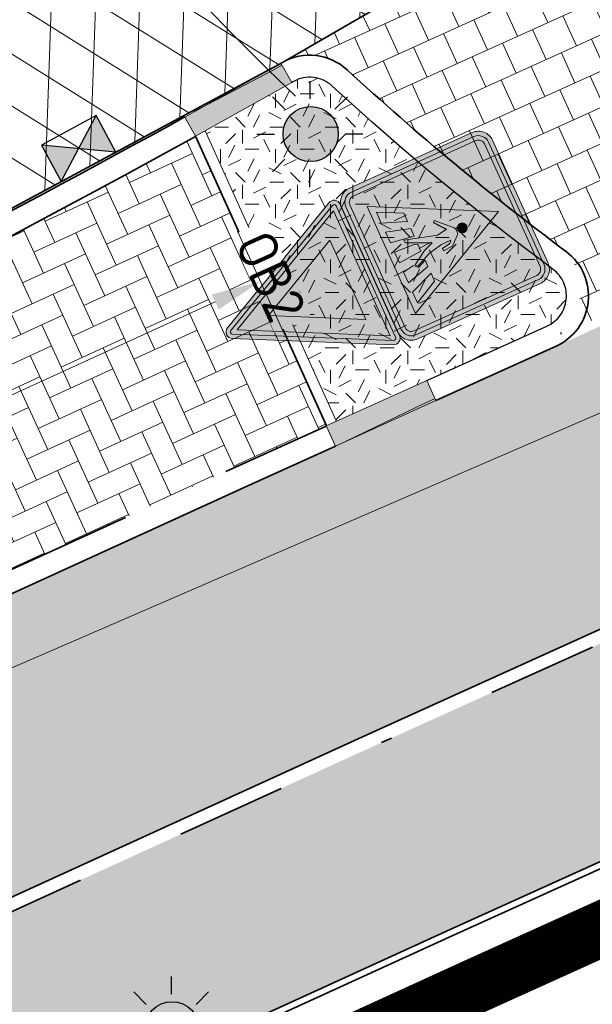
# Model space of a CAD drawing. Header units: metres. Extents: x 195696 to 514079, y 327475 to 328989.
# Tile 86 of 256: x 196039.23 to 196044.42, y 327666.05 to 327674.97. Entities that reach past the tile are written whole.
import ezdxf
from ezdxf.enums import TextEntityAlignment as Align

# ---------------------------------------------------------------- set-up
doc = ezdxf.new("R2010")
doc.units = ezdxf.units.M
for name, pattern in [('CENTER2', [1.125, 0.75, -0.125, 0.125, -0.125]), ('VH-RIJWIELPADBAND', [20, 8, -2, 2, -2, 0, -2, 2, -2]), ('VH-TROTTOIRBAND', [15, 5, -2, 2, -2, 2, -2]), ('VH-TROTTOIRBAND_180-200', [20, 10, -2, 2, -2, 2, -2])]:
    doc.linetypes.add(name, pattern=pattern)
for name, color, linetype, lineweight in [('B-WE-RI-GWA-G', 30, 'Continuous', 18), ('N-WE-GR-GRAS-A-250', 62, 'Continuous', 18), ('N-WE-KG-WERKGRENS-200-G', 14, 'CENTER2', 35), ('N-WE-OV-ARMATUUR-S-250', 7, 'Continuous', 25), ('N-WE-RI-HWA_KOLK_STRAATKOLK-S-250', 150, 'Continuous', 25), ('N-WE-VH-GESLOTENVERHARDING-A-200', 252, 'Continuous', 18), ('N-WE-VH-KANTOPSLUITING_OPSLUITBAND-T18', 7, 'Continuous', 18), ('N-WE-VH-KANTOPSLUITING_OPSLUITBAND_100X200-G', 5, 'Continuous', 13), ('N-WE-VH-KANTOPSLUITING_OPSLUITBAND_60X200-G', 5, 'Continuous', 35), ('N-WE-VH-KANTOPSLUITING_RIJWIELPADBAND_40 120_250-G', 1, 'VH-RIJWIELPADBAND', 35), ('N-WE-VH-KANTOPSLUITING_TROTTOIRBAND_180 200_250-G', 6, 'VH-TROTTOIRBAND_180-200', 25), ('N-WE-VH-KANTOPSLUITING_TROTTOIRBAND_180 200_250_EINDVERLOOPBAND-S', 6, 'Continuous', 25), ('N-WE-VH-KANTOPSLUITING_TROTTOIRBAND_180 200_250_INRITBAND-G', 6, 'VH-TROTTOIRBAND', 35), ('N-WE-VH-KANTOPSLUITING_VOORKANTBAND-G', 2, 'Continuous', 35), ('N-WE-VH-KANTVERHARDING-G', 5, 'Continuous', 35), ('N-WE-VH-OPENVERHARDING_BETONSTRAATSTEEN_ANTRACIET-A', 250, 'Continuous', 18), ('N-WE-VH-OPENVERHARDING_BETONSTRAATSTEEN_ROOD-A', 13, 'Continuous', 18), ('N-WE-VH-TEGEL-A', 252, 'Continuous', 18), ('N-WE-VW-MARKERING_DWARS_DRIEHOEK-G', 7, 'VW-HAAIETAND50_L', 35), ('N-WE-VW-VERKEERSTEKEN_BORD_B-S-200', 7, 'Continuous', 25), ('N-WE-VW-VERKEERSTEKEN_BORD_L-S', 7, 'Continuous', 25), ('X-XX-AL-M', 6, 'Continuous', 18)]:
    doc.layers.add(name, color=color, linetype=linetype, lineweight=lineweight)
doc.styles.add('NLCS-ISO', font='NLCS-ISO.ttf')
doc.styles.add('NLCS-ISO-M200-T18', font='NLCS-ISO.ttf', dxfattribs={"height": 0.36})
doc.styles.add('NLCS-ISO-M250-T18', font='NLCS-ISO.ttf', dxfattribs={"height": 0.45})
doc.linetypes.add('VW-HAAIETAND50_L', pattern='A,0,-0.5,[150,NLCS.SHX,S=1,R=0,X=-0.625,Y=-0.25],-0.5', length=1)
doc.dimstyles.new('NLCS-M250-T18-PIJL_L2_H2', dxfattribs={"dimscale": 0.25, "dimtxt": 2.5, "dimasz": 1.8, "dimexe": 2, "dimexo": 2, "dimgap": 0.7, "dimtad": 1, "dimzin": 0, "dimdsep": 46, "dimtxsty": 'NLCS-ISO-M250-T18', "dimcen": 0, "dimdle": 2, "dimclrd": 256, "dimclre": 256, "dimclrt": 7, "dimazin": 0, "dimtfac": 1, "dimtdec": 3, "dimtofl": 0, "dimtmove": 0, "dimatfit": 3, "dimfxl": 2, "dimfxlon": 1, "dimtfillclr": 256, "dimtolj": 1, "dimtzin": 0, "dimlwd": -1, "dimlwe": -1, "dimarcsym": 0})
pattern_1 = [(88, (0, 0), (-0.3997563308, 0.0139597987), []), (148, (0, 0), (-0.2119677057, -0.33921923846), [])]

# ---------------------------------------------------------------- blocks, each defined once
blk = doc.blocks.new('SRI-KOLK_STRAAT-SO')
h = blk.add_hatch(color=256)
h.dxf.hatch_style = 1
h.paths.add_polyline_path([(-1.125, 1.5), (-1.125, 0), (0, 0.75)])
h.paths.add_polyline_path([(1.125, 1.5), (0, 0.75), (1.125, 0)])
for p, q in [((-1.125, 0), (1.125, 1.5)), ((1.125, 0), (-1.125, 1.5))]:
    blk.add_line(p, q)
blk.add_lwpolyline([(-1.125, 0), (1.125, 0), (1.125, 1.5), (-1.125, 1.5)], close=True)
blk = doc.blocks.new('SVH-TROTTOIRBAND EINDVERLOOPBAND_180 200X250_200X120_RECHTS_L1000_HD-MM')
at = {"linetype": 'Continuous', "lineweight": 18, "true_color": 0x939598}
h = blk.add_hatch(color=252, dxfattribs=at)
h.dxf.hatch_style = 1
h.paths.add_polyline_path([(1000, 0), (0, 0), (0, 200), (1000, 200)])
at = {"linetype": 'Continuous', "lineweight": 18}
for p in [(0, 20), (900, 0)]:
    blk.add_line(p, (100, 20), dxfattribs=at)
blk.add_lwpolyline([(1000, 0), (0, 0), (0, 200), (1000, 200)], close=True, dxfattribs=at)
blk = doc.blocks.new('SOV-ARMATUUR_SPOT_01-SO')
h = blk.add_hatch(color=256)
edge = h.paths.add_edge_path()
edge.add_arc((0, 0), 1, 0, 360)
at = {"flags": 128}
for points in [[(-0.005, 1.948), (-0.005, 1.308)], [(-1.363, 1.386), (-0.91, 0.933)], [(1.353, 1.386), (0.9, 0.933)], [(-1.925, 0.028), (-1.285, 0.028)], [(1.915, 0.028), (1.275, 0.028)], [(-1.363, -1.33), (-0.91, -0.877)], [(1.353, -1.33), (0.9, -0.877)], [(-0.005, -1.892), (-0.005, -1.252)]]:
    blk.add_lwpolyline(points, dxfattribs=at)
blk.add_circle((0, 0), 1)
at = {"style": 'NLCS-ISO'}
blk.add_attdef('TYPE', text='', height=1.8, dxfattribs=at).set_placement((0.105, 3.57), align=Align.MIDDLE_CENTER)
blk = doc.blocks.new('*D243')
at = {"layer": 'defpoints', "color": 0, "transparency": 16777216}
for p in [(196041.4135, 327672.602), (196042.0114, 327671.2918), (196031.0947, 327666.3103)]:
    blk.add_point(p, dxfattribs=at)
at = {"layer": 'X-XX-AL-M', "transparency": 16777216}
for p, q in [((196041.621, 327672.1471), (196041.2059, 327673.0569)), ((196030.9062, 327667.8073), (196041.0041, 327672.4152)), ((196030.7044, 327667.1657), (196030.2892, 327668.0754))]:
    blk.add_line(p, q, dxfattribs=at)
for points in [[(196040.9729, 327672.4834), (196041.0352, 327672.347), (196041.4135, 327672.602)], [(196030.875, 327667.8756), (196030.9373, 327667.7391), (196030.4968, 327667.6205)]]:
    blk.add_solid(points, dxfattribs=at)
at = {"layer": 'X-XX-AL-M', "color": 7, "transparency": 16777216, "insert": (196035.7891, 327670.4752), "char_height": 0.45, "attachment_point": 5, "rotation": 24.52811, "style": 'NLCS-ISO-M250-T18', "bg_fill": 3, "box_fill_scale": 1.1, "bg_fill_color": 256, "bg_fill_true_color": 13158600, "bg_fill_transparency": 0}
blk.add_mtext('\\A1;12.00', dxfattribs=at)
blk = doc.blocks.new('SVH-TROTTOIRBAND EINDVERLOOPBAND_180 200X250_200X120_LINKS_L1000_HD-MM')
at = {"linetype": 'Continuous', "lineweight": 18, "true_color": 0x939598}
h = blk.add_hatch(color=252, dxfattribs=at)
h.dxf.hatch_style = 1
h.paths.add_polyline_path([(-1000, 0), (0, 0), (0, 200), (-1000, 200)])
at = {"linetype": 'Continuous', "lineweight": 18}
for p in [(-900, 0), (0, 20)]:
    blk.add_line(p, (-100, 20), dxfattribs=at)
blk.add_lwpolyline([(-1000, 0), (0, 0), (0, 200), (-1000, 200)], close=True, dxfattribs=at)
blk = doc.blocks.new('OB2')
at = {"layer": 'N-WE-VH-KANTOPSLUITING_OPSLUITBAND-T18', "insert": (0, 0), "char_height": 0.36, "attachment_point": 5, "style": 'NLCS-ISO-M200-T18', "bg_fill": 3, "box_fill_scale": 1, "bg_fill_color": 256, "bg_fill_transparency": 0}
blk.add_mtext_dynamic_manual_height_columns('OB2', width=0.96224, gutter_width=12.5, heights=[0], dxfattribs=at)
blk = doc.blocks.new('N-SVW-VERKEERSTEKEN_BORD_L02-SO')
at = {"true_color": 0x007dc8}
h = blk.add_hatch(color=152, dxfattribs=at)
h.dxf.hatch_style = 1
h.paths.add_polyline_path([(3.05, 3.75), (-3.05, 3.75, 0.414214), (-3.75, 3.05), (-3.75, 0), (-3.55, 0), (-3.55, 3.05, -0.414214), (-3.05, 3.55), (3.05, 3.55, -0.414214), (3.55, 3.05), (3.55, 0), (3.75, 0), (3.75, 3.05, 0.414214)])
at = {"true_color": 0xffffff}
h = blk.add_hatch(color=7, dxfattribs=at)
h.dxf.hatch_style = 1
h.paths.add_polyline_path([(3.05, 3.55), (-3.05, 3.55, 0.414214), (-3.55, 3.05), (-3.55, 0), (-3.35, 0), (-3.35, 3.05, -0.414214), (-3.05, 3.35), (3.05, 3.35, -0.414214), (3.35, 3.05), (3.35, 0), (3.55, 0), (3.55, 3.05, 0.414214)])
at = {"true_color": 0x007dc8}
h = blk.add_hatch(color=152, dxfattribs=at)
h.dxf.hatch_style = 1
h.paths.add_polyline_path([(0, 2.66), (0, 3.35), (-3.05, 3.35, 0.414214), (-3.35, 3.05), (-3.35, -3.05, 0.414214), (-3.05, -3.35), (0, -3.35), (0, -2.66), (-2.66, -2.66)])
h = blk.add_hatch(color=152, dxfattribs=at)
h.dxf.hatch_style = 1
h.paths.add_polyline_path([(3.35, 3.05, 0.414214), (3.05, 3.35), (0, 3.35), (0, 2.66), (2.66, -2.66), (0, -2.66), (0, -3.35), (3.05, -3.35, 0.414214), (3.35, -3.05)])
at = {"true_color": 0xffffff}
h = blk.add_hatch(color=7, dxfattribs=at)
h.dxf.hatch_style = 1
h.paths.add_polyline_path([(0, 2.66), (-2.66, -2.66), (2.66, -2.66)])
h.paths.add_polyline_path([(-0.749, -0.234), (-0.833, -0.166), (-0.178, 0.506, -0.416609), (0.212, 0.509), (0.565, 0.115), (0.592, -0.339), (0.48, -0.339), (0.409, 0.061), (0.29, 0.156), (0.29, -0.305), (0.433, -0.967), (0.749, -1.68), (0.643, -1.775), (0.226, -1.12), (0.056, -0.665), (-0.45, -1.775), (-0.592, -1.775), (-0.161, -0.302), (-0.239, 0.17)], flags=16)
h.paths.add_polyline_path([(-0.565, -1.276), (-0.723, -2.39), (-1.259, -2.39), (-0.935, -1.276)], flags=16)
h.paths.add_polyline_path([(-1.295, -1.276), (-1.714, -2.39), (-2.251, -2.39), (-1.699, -1.276)], flags=16)
h.paths.add_polyline_path([(-0.158, -1.276), (0.182, -1.276), (0.268, -2.39), (-0.268, -2.39), (-0.222, -1.432)], flags=16)
h.paths.add_polyline_path([(-0.227, 0.861, -1), (0.217, 0.861, -1)], flags=16)
h.paths.add_polyline_path([(0.64, -1.276), (0.949, -1.276), (1.259, -2.39), (0.723, -2.39), (0.643, -1.857), (0.82, -1.69)], flags=16)
h.paths.add_polyline_path([(1.288, -1.276), (1.675, -1.276), (2.251, -2.39), (1.718, -2.39)], flags=16)
at = {"true_color": 0x191919}
h = blk.add_hatch(color=250, dxfattribs=at)
h.dxf.hatch_style = 1
h.paths.add_polyline_path([(-0.227, 0.861, 1), (0.217, 0.861, 1)])
h = blk.add_hatch(color=250, dxfattribs=at)
h.dxf.hatch_style = 1
h.paths.add_polyline_path([(0.29, 0.156), (0.409, 0.061), (0.48, -0.339), (0.592, -0.339), (0.565, 0.115), (0.212, 0.509, 0.416609), (-0.178, 0.506), (-0.833, -0.166), (-0.749, -0.234), (-0.239, 0.17), (-0.161, -0.302), (-0.592, -1.775), (-0.45, -1.775), (0.056, -0.665), (0.226, -1.12), (0.643, -1.775), (0.749, -1.68), (0.433, -0.967), (0.29, -0.305)])
at = {"true_color": 0x007dc8}
h = blk.add_hatch(color=152, dxfattribs=at)
h.dxf.hatch_style = 1
h.paths.add_polyline_path([(-3.55, 0), (-3.75, 0), (-3.75, -3.05, 0.414214), (-3.05, -3.75), (3.05, -3.75, 0.414214), (3.75, -3.05), (3.75, 0), (3.55, 0), (3.55, -3.05, -0.414214), (3.05, -3.55), (-3.05, -3.55, -0.414214), (-3.55, -3.05)])
at = {"true_color": 0xffffff}
h = blk.add_hatch(color=7, dxfattribs=at)
h.dxf.hatch_style = 1
h.paths.add_polyline_path([(-3.35, 0), (-3.55, 0), (-3.55, -3.05, 0.414214), (-3.05, -3.55), (3.05, -3.55, 0.414214), (3.55, -3.05), (3.55, 0), (3.35, 0), (3.35, -3.05, -0.414214), (3.05, -3.35), (-3.05, -3.35, -0.414214), (-3.35, -3.05)])
at = {"true_color": 0x191919}
h = blk.add_hatch(color=250, dxfattribs=at)
h.dxf.hatch_style = 1
h.paths.add_polyline_path([(-1.295, -1.276), (-1.699, -1.276), (-2.251, -2.39), (-1.714, -2.39)])
h = blk.add_hatch(color=250, dxfattribs=at)
h.dxf.hatch_style = 1
h.paths.add_polyline_path([(-0.565, -1.276), (-0.935, -1.276), (-1.259, -2.39), (-0.723, -2.39)])
h = blk.add_hatch(color=250, dxfattribs=at)
h.dxf.hatch_style = 1
h.paths.add_polyline_path([(0.182, -1.276), (-0.158, -1.276), (-0.222, -1.432), (-0.268, -2.39), (0.268, -2.39)])
h = blk.add_hatch(color=250, dxfattribs=at)
h.dxf.hatch_style = 1
h.paths.add_polyline_path([(0.949, -1.276), (0.64, -1.276), (0.82, -1.69), (0.643, -1.857), (0.723, -2.39), (1.259, -2.39)])
h = blk.add_hatch(color=250, dxfattribs=at)
h.dxf.hatch_style = 1
h.paths.add_polyline_path([(1.675, -1.276), (1.288, -1.276), (1.718, -2.39), (2.251, -2.39)])
at = {"color": 145, "lineweight": 0, "true_color": 0x377daf}
blk.add_lwpolyline([(-3.05, -3.75), (3.05, -3.75, 0.414214), (3.75, -3.05), (3.75, 3.05, 0.414214), (3.05, 3.75), (-3.05, 3.75, 0.414214), (-3.75, 3.05), (-3.75, -3.05, 0.414214)], format="xyb", close=True, dxfattribs=at)
at = {"color": 7, "lineweight": 0, "true_color": 0xffffff}
for points in [[(-3.05, -3.55), (3.05, -3.55, 0.414214), (3.55, -3.05), (3.55, 3.05, 0.414214), (3.05, 3.55), (-3.05, 3.55, 0.414214), (-3.55, 3.05), (-3.55, -3.05, 0.414214)], [(-3.05, -3.35), (3.05, -3.35, 0.414214), (3.35, -3.05), (3.35, 3.05, 0.414214), (3.05, 3.35), (-3.05, 3.35, 0.414214), (-3.35, 3.05), (-3.35, -3.05, 0.414214)]]:
    blk.add_lwpolyline(points, format="xyb", close=True, dxfattribs=at)
blk.add_lwpolyline([(2.66, -2.66), (0, 2.66), (-2.66, -2.66)], close=True, dxfattribs=at)
at = {"color": 250, "lineweight": 0, "true_color": 0x191919}
blk.add_lwpolyline([(0.643, -1.775), (0.226, -1.12), (0.056, -0.665), (-0.45, -1.775), (-0.592, -1.775), (-0.161, -0.302), (-0.239, 0.17), (-0.749, -0.234), (-0.833, -0.166), (-0.178, 0.506, -0.416609), (0.212, 0.509), (0.565, 0.115), (0.592, -0.339), (0.48, -0.339), (0.409, 0.061), (0.29, 0.156), (0.29, -0.305), (0.433, -0.967), (0.749, -1.68)], format="xyb", close=True, dxfattribs=at)
for points in [[(-1.714, -2.39), (-1.295, -1.276), (-1.699, -1.276), (-2.251, -2.39)], [(-0.723, -2.39), (-0.565, -1.276), (-0.935, -1.276), (-1.259, -2.39)], [(0.268, -2.39), (0.182, -1.276), (-0.158, -1.276), (-0.222, -1.432), (-0.268, -2.39)], [(1.259, -2.39), (0.949, -1.276), (0.64, -1.276), (0.82, -1.69), (0.643, -1.857), (0.723, -2.39)], [(2.251, -2.39), (1.675, -1.276), (1.288, -1.276), (1.718, -2.39)]]:
    blk.add_lwpolyline(points, close=True, dxfattribs=at)
blk.add_circle((-0.005, 0.861), 0.222, dxfattribs=at)
blk = doc.blocks.new('N-SVW-VERKEERSTEKEN_BORD_B06-SO')
at = {"true_color": 0xff0000}
h = blk.add_hatch(color=1, dxfattribs=at)
h.dxf.hatch_style = 1
h.paths.add_polyline_path([(-3.533, 3.13), (-0.268, -3.399, 0.284079), (0, -3.565), (0, -3.365, -0.284079), (-0.089, -3.309), (-3.354, 3.22, -0.557537), (-3.265, 3.365), (0, 3.365), (0, 3.565), (-3.265, 3.565, 0.557537)])
at = {"true_color": 0xffffff}
h = blk.add_hatch(color=7, dxfattribs=at)
h.dxf.hatch_style = 1
h.paths.add_polyline_path([(-0.089, -3.309, 0.284079), (0, -3.365), (0, -3.041), (-3.103, 3.165), (0, 3.165), (0, 3.365), (-3.265, 3.365, 0.557537), (-3.354, 3.22)])
at = {"true_color": 0xff0000}
h = blk.add_hatch(color=1, dxfattribs=at)
h.dxf.hatch_style = 1
h.paths.add_polyline_path([(0, -3.041), (0, -1.476), (-1.97, 2.465), (0, 2.465), (0, 3.165), (-3.103, 3.165)], flags=17)
h = blk.add_hatch(color=1, dxfattribs=at)
h.dxf.hatch_style = 1
h.paths.add_polyline_path([(0, 3.365), (3.265, 3.365, -0.557537), (3.354, 3.22), (0.089, -3.309, -0.284079), (0, -3.365), (0, -3.565, 0.284079), (0.268, -3.399), (3.533, 3.13, 0.557537), (3.265, 3.565), (0, 3.565)])
at = {"true_color": 0xffffff}
h = blk.add_hatch(color=7, dxfattribs=at)
h.dxf.hatch_style = 1
h.paths.add_polyline_path([(0, -3.041), (0, -3.365, 0.284079), (0.089, -3.309), (3.354, 3.22, 0.557537), (3.265, 3.365), (0, 3.365), (0, 3.165), (3.103, 3.165)])
at = {"true_color": 0xff0000}
h = blk.add_hatch(color=1, dxfattribs=at)
h.dxf.hatch_style = 1
h.paths.add_polyline_path([(0, -3.041), (3.103, 3.165), (0, 3.165), (0, 2.465), (1.97, 2.465), (0, -1.476)], flags=17)
at = {"true_color": 0xffffff}
h = blk.add_hatch(color=7, dxfattribs=at)
h.dxf.hatch_style = 1
h.paths.add_polyline_path([(0, -1.476), (1.97, 2.465), (-1.97, 2.465)])
at = {"color": 1, "lineweight": 0, "true_color": 0xff0000}
blk.add_lwpolyline([(-3.533, 3.13), (-0.268, -3.399, 0.618034), (0.268, -3.399), (3.533, 3.13, 0.557537), (3.265, 3.565), (-3.265, 3.565, 0.557537)], format="xyb", close=True, dxfattribs=at)
at = {"color": 7, "lineweight": 0, "true_color": 0xffffff}
blk.add_lwpolyline([(-3.354, 3.22), (-0.089, -3.309, 0.618034), (0.089, -3.309), (3.354, 3.22, 0.557537), (3.265, 3.365), (-3.265, 3.365, 0.557537)], format="xyb", close=True, dxfattribs=at)
for points in [[(-3.103, 3.165), (0, -3.041), (3.103, 3.165)], [(-1.97, 2.465), (0, -1.476), (1.97, 2.465)]]:
    blk.add_lwpolyline(points, close=True, dxfattribs=at)

msp = doc.modelspace()

# ---------------------------------------------------------------- hatches: boundary and pattern name
at = {"layer": 'N-WE-GR-GRAS-A-250', "lineweight": 0}
h = msp.add_hatch(dxfattribs=at)
h.set_pattern_fill('AGR-GRAS_02-SO', color=256, scale=0.05, pattern_type=2)
h.set_pattern_definition([(0, (0, 0), (0.5, 0.5), [0.125, -0.375]), (0, (0.275, 0.3), (0.5, 0.5), [0.125, -0.375]), (90, (0.05, 0.175), (-0.5, 0.5), [0.125, -0.375]), (90, (0.25, 0.35), (-0.5, 0.5), [0.125, -0.375]), (45, (0.1, 0.35), (0, 0.5), [0.125, -0.582106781]), (135, (0.275, 0), (-0.5, 0), [0.125, -0.582106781]), (26.5650512, (0.125, 0.15), (0.5, 2e-10), [0.125, -0.9930339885]), (26.5650512, (0.35, 0.4), (0.5, 2e-10), [0.125, -0.9930339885]), (63.43494882, (0.35, 0), (3e-11, 0.5), [0.125, -0.9930339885]), (63.43494882, (0.125, 0.225), (3e-11, 0.5), [0.125, -0.9930339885]), (63.43494882, (0.3, 0.1), (3e-11, 0.5), [0.125, -0.9930339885]), (116.5650512, (0, 0.275), (-2e-10, 0.5), [0.125, -0.9930339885]), (153.43494882, (0.1, 0.075), (-0.5, 3e-11), [0.125, -0.9930339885])])
edge = h.paths.add_edge_path()
edge.add_line((196040.9123, 327673.9649), (196042.1025, 327671.333))
edge.add_line((196042.1025, 327671.333), (196044.0119, 327672.1964))
edge.add_arc((196043.8883, 327672.4698), 0.3, 294.33313, 413.24036)
edge.add_arc((196059.4483, 327693.2998), 25.7, 227.43351, 233.24036, ccw=False)
edge.add_arc((196041.8607, 327674.151), 0.3, 47.43351, 119.42533)
edge.add_arc((195987.9645, 327769.7026), 109.4038, 298.944826, 299.425325, ccw=False)
at = {"layer": 'N-WE-VH-GESLOTENVERHARDING-A-200', "lineweight": 0}
h = msp.add_hatch(dxfattribs=at)
h.set_pattern_fill('AVH-GESLOTEN-SOD', color=256, scale=0.2, angle=28, pattern_type=2)
h.set_pattern_definition(pattern_1)
edge = h.paths.add_edge_path()
edge.add_line((196026.8631, 327675.6643), (196028.6414, 327672.119))
edge.add_arc((196029.1059, 327672.3038), 0.5, 126.28143, 201.69335, ccw=False)
edge.add_arc((195991.3818, 327723.694), 63.25, 306.28134, 307.039842)
edge.add_line((196029.4818, 327673.2068), (196037.5176, 327679.271))
edge.add_arc((196107.5632, 327588.4219), 114.7168, 126.447098, 127.632587, ccw=False)
edge.add_arc((195954.1911, 327795.609), 143.0614, 306.56227, 307.517413)
edge.add_arc((196041.483, 327681.9503), 0.2509, 37.03282, 131.79747, ccw=False)
edge.add_arc((196059.4521, 327693.3031), 21.005, 199.1958, 212.22806, ccw=False)
edge.add_line((196039.6149, 327686.3967), (196039.616, 327686.3928))
edge.add_arc((196039.3785, 327686.3253), 0.247, -51.86514, 15.86073, ccw=False)
edge.add_arc((196193.8027, 327489.6328), 249.8227, 128.135631, 129.260776)
edge.add_arc((196181.3363, 327504.8608), 230.1426, 129.256958, 129.353899)
edge.add_line((196035.4009, 327682.8172), (196031.1547, 327679.256))
edge.add_arc((196193.8027, 327489.6328), 249.8227, 130.621116, 131.089632)
edge.add_arc((195990.1752, 327723.1406), 60, 307.695496, 311.089632, ccw=False)
h = msp.add_hatch(dxfattribs=at)
h.set_pattern_fill('AVH-GESLOTEN-SOD', color=256, scale=0.2, angle=28, pattern_type=2)
h.set_pattern_definition(pattern_1)
edge = h.paths.add_edge_path()
edge.add_line((196028.68, 327672.0419), (196030.3213, 327668.7697))
edge.add_line((196030.3213, 327668.7697), (196037.7282, 327672.4964))
edge.add_line((196037.7282, 327672.4964), (196041.615, 327674.5865))
edge.add_line((196041.615, 327674.5865), (196043.7363, 327675.8145))
edge.add_line((196043.7363, 327675.8145), (196045.8288, 327677.0895))
edge.add_arc((196045.9619, 327676.8794), 0.2488, 50.60094, 122.35733, ccw=False)
edge.add_arc((196059.4521, 327693.3031), 21.005, 218.92137, 230.60105, ccw=False)
edge.add_arc((196042.8996, 327679.9692), 0.2513, -62.73299, 33.1569, ccw=False)
edge.add_arc((195962.986, 327802.7538), 146.75, 296.878657, 303.047967, ccw=False)
edge.add_arc((196029.1059, 327672.3038), 0.5, 211.58, 296.87856, ccw=False)
at = {"layer": 'N-WE-VH-OPENVERHARDING_BETONSTRAATSTEEN_ANTRACIET-A', "lineweight": 0}
h = msp.add_hatch(dxfattribs=at)
h.set_pattern_fill('AVH-BSS_KEIFORMAAT_KEPER', color=256, scale=2, angle=24.63777, pattern_type=2)
h.set_pattern_definition([(24.6378, (196016.9469, 327660.2783), (0.1033371, 0.2784267), [0.63, -0.21]), (294.6378, (196016.7718, 327660.66005), (0.1033371, 0.2784267), [0.63, -0.21])])
h.paths.add_polyline_path([(196041.2218, 327670.9347), (196042.0114, 327671.2918), (196040.8245, 327673.9163, -0.005515), (196038.7018, 327672.7752, -0.007825), (196035.6405, 327671.2334, 0.005041), (196034.7397, 327670.786, 0.005052), (196033.8476, 327670.3202, -0.006951), (196030.1385, 327668.4014), (196031.0936, 327666.3098)])
at = {"layer": 'N-WE-VH-OPENVERHARDING_BETONSTRAATSTEEN_ROOD-A', "lineweight": 0}
h = msp.add_hatch(dxfattribs=at)
h.set_pattern_fill('AVH-BSS_KEIFORMAAT_KEPER', color=256, scale=2, angle=24.67705, pattern_type=2)
h.set_pattern_definition([(24.67705, (195933.74657, 327618.6087), (0.1031462, 0.2784975), [0.63, -0.21]), (294.67705, (195933.57121, 327618.99034), (0.1031462, 0.2784975), [0.63, -0.21])])
edge = h.paths.add_edge_path()
edge.add_arc((196036.7229, 327687.8869), 20, 294.33313, 295.34371)
edge.add_line((196045.2839, 327669.8118), (196050.8148, 327672.4314))
edge.add_line((196050.8148, 327672.4314), (196049.8301, 327674.608))
edge.add_line((196049.8301, 327674.608), (196041.3046, 327670.7526))
edge.add_line((196041.3046, 327670.7526), (196015.608, 327659.0186))
edge.add_line((196015.608, 327659.0186), (196009.288, 327656.1187))
edge.add_line((196009.288, 327656.1187), (195990.8105, 327647.634))
edge.add_line((195990.8105, 327647.634), (195989.0207, 327646.8118))
edge.add_line((195989.0207, 327646.8118), (195984.657, 327644.9068))
edge.add_line((195984.657, 327644.9068), (195985.6943, 327642.6312))
edge.add_line((195985.6943, 327642.6312), (195990.1807, 327644.5938))
edge.add_line((195990.1807, 327644.5938), (196015.8007, 327656.3582))
edge.add_line((196015.8007, 327656.3582), (196042.3389, 327668.4766))
edge.add_line((196042.3389, 327668.4766), (196044.9637, 327669.6636))
at = {"layer": 'N-WE-VH-TEGEL-A', "lineweight": 0}
h = msp.add_hatch(dxfattribs=at)
h.set_pattern_fill('AVH-TEGEL_300X300_HALFST', color=256, angle=-65.66687, pattern_type=2)
h.set_pattern_definition([(294.333, (196045.7557, 327674.74408), (0.260287, -0.2115434), [0.3, -0.3]), (24.333, (196045.7557, 327674.74408), (-0.123612, 0.27335), [])])
h.paths.add_polyline_path([(196049.5867, 327674.5857, -0.199547), (196049.3949, 327674.5798, -0.077728), (196046.0392, 327676.4936, -0.003531), (196045.8032, 327676.6847, -0.512873), (196045.8294, 327677.0899, -0.011223), (196041.615, 327674.5865, -0.32488), (196042.1989, 327674.5192, 0.024464), (196044.1159, 327672.9241, -0.569847), (196044.0213, 327672.069)])
h = msp.add_hatch(dxfattribs=at)
h.set_pattern_fill('AVH-TEGEL_300X300_HALFST', color=256, angle=24.48272, pattern_type=2)
h.set_pattern_definition([(24.48272, (196016.60002, 327654.61255), (0.21086305, 0.2608386), [0.3, -0.3]), (114.4827, (196016.60002, 327654.61255), (-0.2730259, -0.1243257), [])])
edge = h.paths.add_edge_path()
edge.add_line((196053.0843, 327673.3736), (196045.3352, 327669.7033))
edge.add_arc((196036.7229, 327687.8869), 20.12, 294.33313, 295.34371, ccw=False)
edge.add_line((196045.0132, 327669.5543), (196042.3885, 327668.3674))
edge.add_line((196042.3885, 327668.3674), (196015.8506, 327656.2491))
edge.add_line((196015.8506, 327656.2491), (196015.7888, 327656.2207))
edge.add_line((196015.7888, 327656.2207), (196016.5381, 327654.5841))
edge.add_line((196016.5381, 327654.5841), (196016.6, 327654.6126))
edge.add_line((196016.6, 327654.6126), (196043.1332, 327666.7286))
edge.add_line((196043.1332, 327666.7286), (196053.8921, 327671.5939))
edge.add_line((196053.8921, 327671.5939), (196053.0843, 327673.3736))

# ---------------------------------------------------------------- linework, layer by layer
at = {"layer": 'B-WE-RI-GWA-G', "flags": 128}
msp.add_lwpolyline([(195952.32, 327623.29), (195965.256, 327631.957), (195975.77, 327640.66), (196011.39, 327657.08), (196048.9974, 327673.359)], dxfattribs=at)
at = {"layer": 'N-WE-KG-WERKGRENS-200-G', "ltscale": 20, "const_width": 0.5, "flags": 128}
msp.add_lwpolyline([(195828.5449, 327534.8792, 0.003022), (195829.9359, 327535.7718, 0.014457), (195849.9204, 327549.7795), (195856.8154, 327554.9163, 0.003168), (195864.1639, 327560.585, 0.004116), (195873.6651, 327568.1354), (195875.2469, 327569.7403, -0.045904), (195893.6685, 327584.1759, -0.003921), (195895.4157, 327585.2829), (195899.6904, 327587.114), (195908.6549, 327591.1456), (195913.7783, 327593.5263), (195911.7519, 327599.8156, 0.016726), (195914.3031, 327602.3835, -0.058738), (195918.1914, 327605.6904, -0.014964), (195933.7835, 327615.4115, -0.0229), (195960.6454, 327629.6437), (195962.2696, 327626.1022), (195964.6556, 327627.1965), (195963.0164, 327630.7706), (195985.3557, 327641.6866), (195986.2883, 327639.6407), (195991.3787, 327641.9896), (195991.2168, 327642.3406), (196016.8332, 327654.1034), (196043.3649, 327666.2188), (196062.7451, 327674.9828, -0.224966), (196073.4498, 327674.7915, -0.142121), (196089.6625, 327659.9048), (196098.6603, 327645.0851), (196102.7039, 327638.3856), (196105.2943, 327634.0936), (196104.5484, 327630.483), (196106.507, 327630.0784), (196106.8157, 327631.5728), (196109.5556, 327627.0333), (196106.9176, 327623.6434), (196107.2726, 327621.2379), (196108.1724, 327618.7626), (196115.3589, 327620.4647), (196117.1092, 327616.529), (196119.7798, 327617.7167), (196121.9197, 327613.0268, -0.003921), (196122.0893, 327612.6473), (196123.7508, 327608.8491), (196134.2792, 327613.0028), (196129.7162, 327622.9044), (196131.4787, 327623.7577), (196131.922, 327622.8057), (196136.531, 327625.0445), (196135.9783, 327626.2431, 0.000844), (196135.4678, 327627.3242, 0.002007), (196134.394, 327629.5649, 0.015915), (196124.8498, 327647.7894), (196123.6002, 327650.0628), (196120.6894, 327655.357, -0.029947), (196119.8876, 327657.1723, -0.033927), (196119.2473, 327659.3244, -0.079657), (196118.7072, 327669.5939, -0.055964), (196120.8958, 327679.4811, -0.024651), (196122.3281, 327683.3089, -0.063984), (196127.6992, 327692.3565, -0.061292), (196136.2931, 327701.4291, -0.002153), (196137.0448, 327702.0497), (196134.1238, 327705.3584), (196130.8403, 327710.2731), (196128.7796, 327714.2167), (196130.2825, 327714.9512), (196136.9836, 327718.6725), (196150.0916, 327725.9519), (196156.6698, 327729.605, 0.020518), (196159.7599, 327731.9555, 0.011386), (196162.7603, 327734.6137), (196165.2195, 327736.876), (196167.7078, 327739.1642), (196170.838, 327742.0864), (196172.2115, 327743.3379), (196172.79, 327745.3866), (196177.2139, 327749.0588), (196171.134, 327757.4468), (196170.3309, 327756.8647), (196166.3917, 327754.1643, -0.01002), (196156.8915, 327748.0422, -0.014715), (196147.7306, 327742.3408, -0.015289), (196132.0511, 327733.9556), (196122.9627, 327729.5143), (196100.9849, 327719.0428), (196087.5798, 327712.7233), (196081.7787, 327709.9887, -0.248023), (196065.9738, 327710.7727, -0.071246), (196063.1016, 327712.843), (196060.868, 327714.9103), (196050.3104, 327724.2972), (196044.9294, 327729.4095), (196037.4615, 327736.5039), (196032.963, 327731.7833), (196022.0347, 327741.8798), (196018.5616, 327737.8271), (196029.6594, 327728.3165), (196024.2891, 327722.6811), (196034.8577, 327713.3452), (196036.6472, 327711.7636), (196037.5375, 327710.9512), (196040.1935, 327706.0842), (196041.8162, 327702.996), (196042.3214, 327700.6229), (196041.2663, 327695.3569), (196023.7099, 327687.1904), (196023.4951, 327687.5758), (195979.9437, 327667.9113), (195976.7737, 327674.8803), (195975.8442, 327679.2545), (195926.1987, 327656.7525), (195882.7902, 327637.0892), (195881.8792, 327639.0098), (195874.9586, 327635.9455), (195875.3845, 327634.9208, -0.049181), (195875.5386, 327634.4259, -0.231826), (195874.9558, 327632.1455, -0.077464), (195874.3361, 327631.6102), (195873.9706, 327631.4274), (195873.5947, 327631.2434), (195871.5802, 327630.3158), (195870.8957, 327630.0005), (195869.0103, 327629.1437), (195872.6494, 327620.8905), (195873.4677, 327621.2196, -0.075666), (195875.1651, 327621.7493), (195875.3233, 327621.7714), (195875.4867, 327621.7897, -0.086132), (195877.2482, 327621.6983, -0.019633), (195877.6368, 327621.5943, -0.139586), (195880.0342, 327620.0302, -0.055481), (195880.686, 327619.092), (195880.8395, 327618.7566), (195880.9071, 327618.6089), (195878.4306, 327617.528), (195879.5648, 327616.8924), (195882.3476, 327610.7493), (195879.8452, 327608.7347, 0.196475), (195876.1627, 327602.0724, -0.187952), (195875.3312, 327600.5078), (195872.4633, 327598.0392, 0.010599), (195868.9137, 327594.8502), (195868.0939, 327594.0817, -0.021781), (195864.8277, 327591.2768), (195861.4743, 327588.6417), (195859.1298, 327585.548, -0.031498), (195856.5342, 327582.6122, -0.008823), (195850.2659, 327577.0804, -0.014523), (195839.5124, 327568.4463), (195839.2341, 327568.2323, -0.020496), (195820.3249, 327554.9465), (195818.0146, 327553.4715), (195816.9843, 327552.8392), (195828.5449, 327534.8792)], format="xyb", close=True, dxfattribs=at)
at = {"layer": 'N-WE-VH-KANTOPSLUITING_OPSLUITBAND_100X200-G'}
msp.add_lwpolyline([(196040.9123, 327673.9649), (196042.1025, 327671.333)], dxfattribs=at)
at = {"layer": 'N-WE-VH-KANTOPSLUITING_RIJWIELPADBAND_40 120_250-G', "ltscale": 0.5, "flags": 128}
msp.add_lwpolyline([(195990.2308, 327644.4847), (196015.8506, 327656.2491), (196042.3885, 327668.3674), (196045.0132, 327669.5543, 0.00441), (196045.3352, 327669.7033), (196054.1532, 327673.8798, -0.011288), (196054.9728, 327674.2456, -0.029608), (196063.332, 327677.1836), (196064.7269, 327677.5829, -0.197009), (196075.9463, 327676.3409, -0.148181), (196093.0064, 327659.0017, 0.01565), (196093.472, 327658.1778), (196100.6792, 327646.3072), (196104.7245, 327639.6051), (196107.3214, 327635.3021), (196111.9269, 327627.6716, -0.367636), (196111.3267, 327623.9893), (196110.3264, 327623.1387), (196108.689, 327621.988), (196107.5162, 327621.2995)], format="xyb", dxfattribs=at)
at = {"layer": 'N-WE-VH-KANTOPSLUITING_TROTTOIRBAND_180 200_250-G', "ltscale": 0.5, "flags": 128}
msp.add_lwpolyline([(196042.9225, 327671.7038), (196044.0119, 327672.1964, 0.57101), (196044.0679, 327672.7101, -0.025343), (196042.0636, 327674.3719, 0.32488), (196041.7133, 327674.4123, -0.000039), (196041.6986, 327674.404)], format="xyb", dxfattribs=at)
at = {"layer": 'N-WE-VH-KANTOPSLUITING_TROTTOIRBAND_180 200_250_INRITBAND-G', "ltscale": 0.5, "flags": 128}
msp.add_lwpolyline([(196040.8247, 327673.916, -0.013269), (196035.6405, 327671.2334, 0.010099), (196033.8481, 327670.3205, -0.006952), (196030.1385, 327668.4014, -0.006952)], format="xyb", dxfattribs=at)
msp.add_lwpolyline([(196031.0936, 327666.3098), (196041.2218, 327670.9347), (196042.0114, 327671.2918)], dxfattribs=at)
at = {"layer": 'N-WE-VH-KANTOPSLUITING_VOORKANTBAND-G', "flags": 128}
for points in [[(195990.1807, 327644.5938), (196015.8006, 327656.3582), (196042.3388, 327668.4766), (196044.9637, 327669.6636, 0.00441), (196045.2839, 327669.8118), (196054.1019, 327673.9883, -0.011288), (196054.9264, 327674.3563, -0.029608), (196063.299, 327677.299), (196064.6939, 327677.6982, -0.197009), (196076.0037, 327676.4462, -0.148181), (196093.1127, 327659.0574, 0.01565), (196093.5745, 327658.2401), (196100.7818, 327646.3694), (196104.8272, 327639.6671), (196107.4242, 327635.3641), (196112.0296, 327627.7336, -0.367636), (196111.4045, 327623.8978), (196110.3999, 327623.0437), (196108.754, 327621.887), (196107.577, 327621.196)], [(196107.231, 327623.232), (196110.1613, 327626.9974), (196105.729, 327634.341), (196103.132, 327638.644), (196099.088, 327645.344), (196090.0899, 327660.1643, 0.142121), (196073.672, 327675.2394, 0.224966), (196062.5391, 327675.4384), (196043.158, 327666.674), (196016.625, 327654.558), (195991.0073, 327642.7946)], [(196043.0049, 327671.5216), (196044.0943, 327672.0142, 0.57101), (196044.1875, 327672.8704, -0.025343), (196042.1989, 327674.5192, 0.32488), (196041.615, 327674.5865, -0.000039), (196041.6004, 327674.5782)], [(196040.7276, 327674.0913, -0.01334), (196035.5533, 327671.4134, 0.010102), (196033.7532, 327670.4965, -0.007251), (196030.0489, 327668.5816, -0.007214)]]:
    msp.add_lwpolyline(points, format="xyb", dxfattribs=at)
for points in [[(196040.8245, 327673.9163), (196042.0114, 327671.2918)], [(196031.1767, 327666.1279), (196041.3046, 327670.7526), (196042.0938, 327671.1095)]]:
    msp.add_lwpolyline(points, dxfattribs=at)
at = {"layer": 'N-WE-VH-KANTVERHARDING-G'}
msp.add_lwpolyline([(196043.0147, 327679.7459, -0.026925), (196029.332, 327671.8578)], format="xyb", dxfattribs=at)
for points in [[(196041.615, 327674.5865), (196043.7363, 327675.8145)], [(196037.7282, 327672.4964), (196041.615, 327674.5865)]]:
    msp.add_lwpolyline(points, dxfattribs=at)
at = {"layer": 'N-WE-VW-MARKERING_DWARS_DRIEHOEK-G', "ltscale": 4}
msp.add_arc((196059.7023, 327693.0697), 26, 218.16693, 226.27835, dxfattribs=at)

# ---------------------------------------------------------------- block references
at = {"layer": 'N-WE-OV-ARMATUUR-S-250', "xscale": 0.25, "yscale": 0.25, "zscale": 0.25, "rotation": 89.99153571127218}
for p in [(196041.8693, 327673.9366), (196040.6117, 327665.8253)]:
    msp.add_blockref('SOV-ARMATUUR_SPOT_01-SO', p, dxfattribs=at)
at = {"layer": 'N-WE-RI-HWA_KOLK_STRAATKOLK-S-250', "xscale": 0.25, "yscale": 0.25, "zscale": 0.25, "rotation": 28.26752030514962}
msp.add_blockref('SRI-KOLK_STRAAT-SO', (196039.8549, 327673.64), dxfattribs=at)
at = {"layer": 'N-WE-VH-KANTOPSLUITING_TROTTOIRBAND_180 200_250_EINDVERLOOPBAND-S', "xscale": 0.001, "yscale": 0.001, "zscale": 0.001}
for name, p, rotation in [('SVH-TROTTOIRBAND EINDVERLOOPBAND_180 200X250_200X120_RECHTS_L1000_HD-MM', (196041.6003, 327674.5782), 209.1547302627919), ('SVH-TROTTOIRBAND EINDVERLOOPBAND_180 200X250_200X120_LINKS_L1000_HD-MM', (196043.0049, 327671.5216), 24.33312544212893)]:
    msp.add_blockref(name, p, dxfattribs=dict(at, rotation=rotation))
at = {"layer": 'N-WE-VW-VERKEERSTEKEN_BORD_L-S', "xscale": 0.2, "yscale": 0.2, "zscale": 0.2, "rotation": 294.3331254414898}
msp.add_blockref('N-SVW-VERKEERSTEKEN_BORD_L02-SO', (196043.0867, 327673.015), dxfattribs=at)

# ---------------------------------------------------------------- next in the draw order: block references
at = {"layer": 'N-WE-VH-KANTOPSLUITING_OPSLUITBAND_100X200-G', "rotation": 294.3331254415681}
msp.add_blockref('OB2', (196041.5074, 327672.6489), dxfattribs=at)

# ---------------------------------------------------------------- next in the draw order: linework, layer by layer
at = {"layer": 'N-WE-VH-KANTOPSLUITING_OPSLUITBAND_60X200-G', "flags": 128}
msp.add_lwpolyline([(195990.9819, 327642.849), (196016.6, 327654.6126), (196043.1332, 327666.7286), (196062.5143, 327675.493, -0.224966), (196073.6986, 327675.2931, -0.142121), (196090.1412, 327660.1954), (196099.1393, 327645.3751), (196103.1834, 327638.675), (196105.7804, 327634.372), (196110.234, 327626.9931), (196107.2784, 327623.1952)], format="xyb", dxfattribs=at)

# ---------------------------------------------------------------- next in the draw order: block references
at = {"layer": 'N-WE-VW-VERKEERSTEKEN_BORD_B-S-200', "xscale": 0.2, "yscale": 0.2, "zscale": 0.2, "rotation": 294.3331254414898}
msp.add_blockref('N-SVW-VERKEERSTEKEN_BORD_B06-SO', (196041.7564, 327672.4134), dxfattribs=at)

# ---------------------------------------------------------------- next in the draw order: dimensions: what is measured, and where the dimension line sits
at = {"layer": 'X-XX-AL-M'}
dim = msp.add_aligned_dim(p1=(196031.0947, 327666.3103), p2=(196042.0114, 327671.2918), distance=1.4402, dimstyle='NLCS-M250-T18-PIJL_L2_H2', override={"dimtfill": 1}, dxfattribs=at)
dim.commit()
dim.dimension.update_dxf_attribs({"geometry": '*D243', "text_midpoint": (196035.7891, 327670.4752)})

doc.saveas('drawing.dxf')
